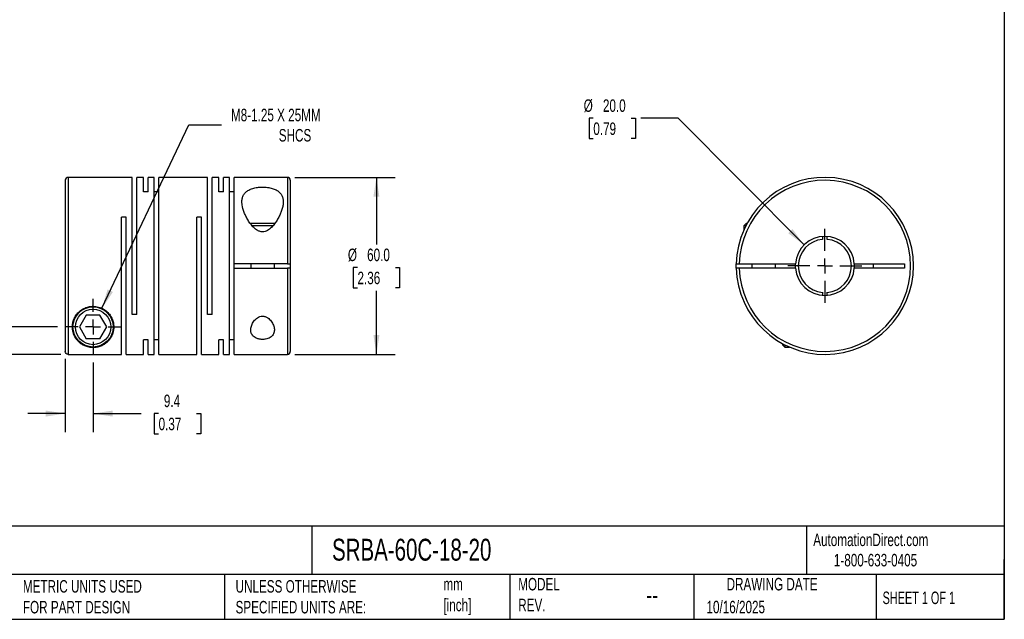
# Model space of a CAD drawing. Header units: millimetres. Extents: x 13 to 546, y 13 to 419.
# Tile 2 of 3: x 213 to 546, y 13 to 216. Entities that reach past the tile are written whole.
import ezdxf

# ---------------------------------------------------------------- set-up
doc = ezdxf.new("R2010")
doc.units = ezdxf.units.MM
doc.header["$LTSCALE"] = 2
doc.linetypes.add('SLD-Center', pattern=[19.05, 15.24, -1.27, 1.27, -1.27])
doc.linetypes.add('SLD-Solid', pattern=[0])
doc.layers.add('CENTER', color=40, linetype='SLD-Center')
doc.layers.add('DIMENSIONS', color=140, linetype='SLD-Solid', lineweight=25)
doc.layers.add('TEXT', color=140, linetype='SLD-Solid', lineweight=25)
doc.styles.add('SLDTEXTSTYLE0', font='TXT', dxfattribs={"width": 0.7})
doc.styles.add('SLDTEXTSTYLE1', font='TXT', dxfattribs={"width": 0.65})
doc.dimstyles.new('SLDDIMSTYLE0', dxfattribs={"dimtxt": 4.316016, "dimasz": 6.604, "dimexe": 0, "dimexo": 0.0625, "dimgap": 1.079004, "dimtad": 0, "dimtih": 1, "dimtoh": 1, "dimdec": 1, "dimrnd": 1e-09, "dimzin": 12, "dimdsep": 46, "dimtxsty": 'SLDTEXTSTYLE0', "dimsah": 1, "dimcen": 0.09, "dimadec": 0, "dimazin": 3, "dimtfac": 1, "dimtdec": 1, "dimtmove": 0, "dimatfit": 0, "dimfxl": 0, "dimfrac": 2, "dimtolj": 1, "dimtzin": 12, "dimarcsym": 0})
doc.dimstyles.new('SLDDIMSTYLE1', dxfattribs={"dimtxt": 4.316016, "dimasz": 6.604, "dimexe": 0, "dimexo": 0.0625, "dimgap": 1.079004, "dimtad": 0, "dimtih": 1, "dimtoh": 1, "dimdec": 1, "dimrnd": 1e-09, "dimzin": 4, "dimdsep": 46, "dimtxsty": 'SLDTEXTSTYLE0', "dimsah": 1, "dimcen": 0.09, "dimadec": 0, "dimazin": 1, "dimtfac": 1, "dimtdec": 1, "dimtofl": 0, "dimtmove": 0, "dimatfit": 3, "dimfxl": 0, "dimfrac": 2, "dimtolj": 1, "dimtzin": 12, "dimarcsym": 0})
doc.dimstyles.new('SLDDIMSTYLE2', dxfattribs={"dimtxt": 4.316016, "dimasz": 6.604, "dimexe": 0, "dimexo": 0.0625, "dimgap": 1.079004, "dimtad": 0, "dimtih": 1, "dimtoh": 1, "dimdec": 1, "dimrnd": 1e-09, "dimzin": 12, "dimdsep": 46, "dimtxsty": 'SLDTEXTSTYLE0', "dimsah": 1, "dimcen": 0, "dimadec": 0, "dimazin": 3, "dimtfac": 1, "dimtdec": 1, "dimtofl": 0, "dimtmove": 0, "dimatfit": 3, "dimfxl": 0, "dimfrac": 2, "dimtolj": 1, "dimtzin": 12, "dimarcsym": 0})
doc.dimstyles.new('SLDDIMSTYLE3', dxfattribs={"dimtxt": 4.316016, "dimasz": 6.604, "dimexe": 0, "dimexo": 0.0625, "dimgap": 1.079004, "dimtad": 0, "dimtih": 1, "dimtoh": 1, "dimdec": 1, "dimrnd": 1e-09, "dimzin": 4, "dimdsep": 46, "dimtxsty": 'SLDTEXTSTYLE0', "dimsah": 1, "dimcen": 0, "dimadec": 0, "dimazin": 1, "dimtfac": 1, "dimtdec": 1, "dimtofl": 0, "dimtmove": 0, "dimatfit": 3, "dimfxl": 0, "dimfrac": 2, "dimtolj": 1, "dimtzin": 12, "dimarcsym": 0})

# ---------------------------------------------------------------- blocks, each defined once
blk = doc.blocks.new('_D')
at = {"layer": 'DIMENSIONS'}
for p, q in [((228.08, 100.94), (228.08, 76.08)), ((237.48, 99.69), (237.48, 76.08)), ((228.08, 82.43), (215.38, 82.43)), ((237.48, 82.43), (253.82, 82.43)), ((259.67, 82.43), (258.22, 82.43)), ((258.22, 82.43), (258.22, 75.57)), ((272.49, 82.43), (273.94, 82.43)), ((273.94, 82.43), (273.94, 75.57)), ((258.22, 75.57), (259.67, 75.57)), ((273.94, 75.57), (272.49, 75.57))]:
    blk.add_line(p, q, dxfattribs=at)
for points in [[(228.08, 82.43), (221.48, 83.44), (221.48, 81.41)], [(237.48, 82.43), (244.09, 81.41), (244.09, 83.44)]]:
    blk.add_solid(points, dxfattribs=at)
at = {"layer": 'DIMENSIONS', "char_height": 4.233, "attachment_point": 1, "style": 'SLDTEXTSTYLE0'}
for s, insert in [('9.4', (261.46, 88.85)), ('0.37', (259.67, 81.02))]:
    blk.add_mtext(s, dxfattribs=dict(at, insert=insert))
blk = doc.blocks.new('_D_1')
at = {"layer": 'DIMENSIONS'}
for p, q in [((174.72, 128.94), (173.27, 128.94)), ((173.27, 128.94), (173.27, 122.08)), ((187.54, 128.94), (188.99, 128.94)), ((188.99, 128.94), (188.99, 122.08)), ((195.33, 128.94), (208.03, 128.94)), ((208.03, 128.94), (208.03, 111.77)), ((173.27, 122.08), (174.72, 122.08)), ((188.99, 122.08), (187.54, 122.08)), ((225.4, 111.77), (201.68, 111.77)), ((226.54, 102.48), (201.68, 102.48)), ((208.03, 102.48), (208.03, 89.78))]:
    blk.add_line(p, q, dxfattribs=at)
for points in [[(208.03, 111.77), (209.04, 118.38), (207.01, 118.38)], [(208.03, 102.48), (207.01, 95.88), (209.04, 95.88)]]:
    blk.add_solid(points, dxfattribs=at)
at = {"layer": 'DIMENSIONS', "char_height": 4.233, "attachment_point": 1, "style": 'SLDTEXTSTYLE0'}
for s, insert in [('9.3', (176.51, 135.36)), ('0.37', (174.72, 127.54))]:
    blk.add_mtext(s, dxfattribs=dict(at, insert=insert))
blk = doc.blocks.new('_D_2')
at = {"layer": 'DIMENSIONS'}
for p, q in [((305.82, 162.47), (339.8, 162.47)), ((333.45, 162.47), (333.45, 139.72)), ((327.03, 131.9), (325.58, 131.9)), ((325.58, 131.9), (325.58, 125.04)), ((339.86, 131.9), (341.31, 131.9)), ((341.31, 131.9), (341.31, 125.04)), ((325.58, 125.04), (327.03, 125.04)), ((333.45, 102.47), (333.45, 124.07)), ((341.31, 125.04), (339.86, 125.04)), ((305.82, 102.47), (339.8, 102.47))]:
    blk.add_line(p, q, dxfattribs=at)
for points in [[(333.45, 162.47), (332.43, 155.87), (334.46, 155.87)], [(333.45, 102.47), (334.46, 109.08), (332.43, 109.08)]]:
    blk.add_solid(points, dxfattribs=at)
at = {"layer": 'DIMENSIONS', "char_height": 4.233, "attachment_point": 1, "style": 'SLDTEXTSTYLE0'}
for s, insert in [('%%c', (323.78, 138.32)), ('60.0', (330.29, 138.32)), ('2.36', (327.03, 130.5))]:
    blk.add_mtext(s, dxfattribs=dict(at, insert=insert))
blk = doc.blocks.new('_D_3')
at = {"layer": 'DIMENSIONS'}
for p, q in [((240.48, 118.1), (269.9, 180.26)), ((269.9, 180.26), (281.01, 180.26))]:
    blk.add_line(p, q, dxfattribs=at)
blk.add_solid([(240.48, 118.1), (244.22, 123.64), (242.39, 124.5)], dxfattribs=at)
at = {"layer": 'DIMENSIONS', "attachment_point": 1, "style": 'SLDTEXTSTYLE0'}
for s, insert, char_height in [('M8-1.25 X 25MM', (284.18, 185.71), 4.2333), ('SHCS', (300.37, 178.85), 4.233)]:
    blk.add_mtext(s, dxfattribs=dict(at, insert=insert, char_height=char_height))
blk = doc.blocks.new('SW_CENTERMARKSYMBOL_0')
at = {"layer": 'CENTER', "color": 0}
for p, q in [((0, 5.08), (0, 9.54)), ((-5.08, 0), (-9.54, 0)), ((0, 0), (-2.54, 0)), ((0, 0), (0, 2.54)), ((0, 0), (0, -2.54)), ((0, 0), (2.54, 0)), ((5.08, 0), (9.54, 0)), ((0, -5.08), (0, -9.54))]:
    blk.add_line(p, q, dxfattribs=at)
blk = doc.blocks.new('_D_4')
at = {"layer": 'DIMENSIONS'}
for p, q in [((406.9, 182.47), (405.46, 182.47)), ((405.46, 182.47), (405.46, 175.61)), ((419.73, 182.47), (421.18, 182.47)), ((421.18, 182.47), (421.18, 175.61)), ((435.69, 182.47), (422.99, 182.47)), ((478.28, 139.57), (435.69, 182.47)), ((405.46, 175.61), (406.9, 175.61)), ((421.18, 175.61), (419.73, 175.61))]:
    blk.add_line(p, q, dxfattribs=at)
blk.add_solid([(478.28, 139.57), (474.35, 144.97), (472.91, 143.54)], dxfattribs=at)
at = {"layer": 'DIMENSIONS', "char_height": 4.233, "attachment_point": 1, "style": 'SLDTEXTSTYLE0'}
for s, insert in [('%%c', (403.65, 188.9)), ('20.0', (410.16, 188.9)), ('0.79', (406.9, 181.07))]:
    blk.add_mtext(s, dxfattribs=dict(at, insert=insert))
blk = doc.blocks.new('SW_CENTERMARKSYMBOL_1')
at = {"layer": 'CENTER', "color": 0}
for p, q in [((0, 5.08), (0, 12.54)), ((-5.08, 0), (-12.54, 0)), ((0, 0), (-2.54, 0)), ((0, 0), (0, 2.54)), ((0, 0), (0, -2.54)), ((0, 0), (2.54, 0)), ((5.08, 0), (12.54, 0)), ((0, -5.08), (0, -12.54))]:
    blk.add_line(p, q, dxfattribs=at)

msp = doc.modelspace()

# ---------------------------------------------------------------- linework, layer by layer
for p, q in [((228.08, 161.47), (228.08, 103.48)), ((250.68, 162.47), (229.08, 162.47)), ((229.08, 162.47), (229.08, 102.48)), ((250.68, 115.97), (250.68, 162.47)), ((254.58, 162.47), (252.28, 162.47)), ((252.28, 115.97), (252.28, 162.47)), ((254.58, 157.53), (254.58, 162.47)), ((258.18, 162.47), (256.18, 162.47)), ((256.18, 157.53), (256.18, 162.47)), ((258.18, 102.47), (258.18, 162.47)), ((276.18, 162.47), (259.78, 162.47)), ((259.78, 102.47), (259.78, 162.47)), ((276.18, 115.97), (276.18, 162.47)), ((280.08, 162.47), (277.78, 162.47)), ((277.78, 115.97), (277.78, 162.47)), ((280.08, 157.53), (280.08, 162.47)), ((283.68, 162.47), (281.68, 162.47)), ((281.68, 157.53), (281.68, 162.47)), ((283.68, 102.47), (283.68, 162.47)), ((303.28, 162.47), (285.28, 162.47)), ((285.28, 133.22), (285.28, 162.47)), ((303.28, 162.47), (303.28, 133.22)), ((304.28, 161.47), (304.28, 133.22)), ((256.18, 157.53), (254.58, 157.53)), ((259.78, 157.53), (258.18, 157.53)), ((281.68, 157.53), (280.08, 157.53)), ((285.28, 157.53), (283.68, 157.53)), ((248.68, 148.97), (247.08, 148.97)), ((247.08, 102.48), (247.08, 148.97)), ((248.68, 102.47), (248.68, 148.97)), ((274.18, 148.97), (272.58, 148.97)), ((272.58, 102.47), (272.58, 148.97)), ((274.18, 102.47), (274.18, 148.97)), ((294.88, 146.87), (290.7, 146.87)), ((299.07, 146.87), (294.88, 146.87)), ((458.63, 146.87), (457.83, 146.07)), ((459.01, 146.87), (458.63, 146.87)), ((294.88, 146.07), (291.35, 146.07)), ((298.43, 146.07), (294.88, 146.07)), ((457.83, 146.07), (457.83, 144.46)), ((458.59, 146.07), (457.83, 146.07)), ((484.58, 142.45), (484.58, 141.44)), ((486.08, 141.44), (486.08, 142.45)), ((303.28, 133.22), (285.28, 133.22)), ((285.28, 131.72), (285.28, 133.22)), ((285.28, 102.47), (285.28, 131.72)), ((285.28, 131.72), (303.28, 131.72)), ((290.88, 133.22), (290.88, 131.72)), ((298.88, 131.72), (298.88, 133.22)), ((303.28, 131.72), (303.28, 102.47)), ((304.28, 133.22), (304.28, 131.72)), ((304.28, 131.72), (304.28, 103.47)), ((456.34, 133.22), (475.36, 133.22)), ((475.36, 131.72), (456.34, 131.72)), ((460.63, 133.22), (460.63, 131.72)), ((468.63, 131.72), (468.63, 133.22)), ((475.33, 132.47), (475.36, 133.22)), ((475.36, 131.72), (475.33, 132.47)), ((495.3, 133.22), (512.33, 133.22)), ((512.33, 131.72), (495.3, 131.72)), ((501.83, 131.72), (501.83, 133.22)), ((512.33, 133.22), (512.33, 131.72)), ((484.58, 123.51), (484.58, 122.5)), ((486.08, 122.5), (486.08, 123.51)), ((235.17, 115.77), (232.87, 111.77)), ((239.79, 115.77), (235.17, 115.77)), ((242.1, 111.77), (239.79, 115.77)), ((252.28, 115.97), (250.68, 115.97)), ((277.78, 115.97), (276.18, 115.97)), ((232.87, 111.77), (235.17, 107.77)), ((239.79, 107.77), (242.1, 111.77)), ((239.79, 107.77), (235.17, 107.77)), ((256.18, 107.42), (254.58, 107.42)), ((254.58, 102.47), (254.58, 107.42)), ((256.18, 102.47), (256.18, 107.42)), ((259.78, 107.42), (258.18, 107.42)), ((281.68, 107.42), (280.08, 107.42)), ((280.08, 102.47), (280.08, 107.42)), ((281.68, 102.47), (281.68, 107.42)), ((285.28, 107.42), (283.68, 107.42)), ((470.93, 106.16), (470.93, 105.77)), ((470.93, 105.77), (471.73, 104.97)), ((471.73, 105.73), (471.73, 104.97)), ((471.73, 104.97), (473.34, 104.97)), ((229.08, 102.48), (247.08, 102.48)), ((248.68, 102.47), (254.58, 102.47)), ((256.18, 102.47), (258.18, 102.47)), ((259.78, 102.47), (272.58, 102.47)), ((274.18, 102.47), (280.08, 102.47)), ((281.68, 102.47), (283.68, 102.47)), ((285.28, 102.47), (303.28, 102.47))]:
    msp.add_line(p, q)
at = {"flags": 128}
msp.add_lwpolyline([(455.34, 131.72), (455.33, 132.47), (455.34, 133.22)], dxfattribs=at)
for radius in [6.8, 6]:
    msp.add_circle((237.48, 111.77), radius)
for centre, radius, start, end in [((229.08, 161.47), 1, 90, 180), ((303.28, 161.47), 1, 0, 90), ((485.33, 132.47), 30, 181.4325, 178.5675), ((485.33, 132.47), 29, 181.482, 178.518), ((485.33, 132.47), 10, 4.3012, 175.6988), ((485.33, 132.47), 9, 94.7802, 265.2198), ((485.33, 132.47), 9, 274.7802, 85.2198), ((485.33, 132.47), 10, 184.3012, 355.6988), ((485.33, 132.47), 10, 355.6988, 4.3012), ((303.28, 103.47), 1, 270, 0)]:
    msp.add_arc(centre, radius, start, end)
for points, knots in [([(294.88, 143.99), (295.18, 143.99), (295.47, 144.04), (296.03, 144.2), (296.29, 144.32), (297.04, 144.74), (297.47, 145.1), (298.26, 145.87), (298.61, 146.28), (299.24, 147.11), (299.53, 147.54), (300.06, 148.41), (300.31, 148.85), (300.75, 149.73), (300.94, 150.17), (301.28, 151.04), (301.43, 151.48), (301.66, 152.33), (301.75, 152.75), (301.87, 153.59), (301.89, 153.99), (301.87, 154.78), (301.82, 155.15), (301.67, 155.7), (301.61, 155.88), (301.47, 156.23), (301.39, 156.4), (301.2, 156.72), (301.09, 156.88), (300.84, 157.18), (300.71, 157.33), (300.41, 157.6), (300.25, 157.73), (299.9, 157.97), (299.71, 158.09), (299.1, 158.41), (298.65, 158.59), (297.9, 158.8), (297.64, 158.87), (297.11, 158.98), (296.84, 159.02), (296.28, 159.09), (296, 159.12), (295.42, 159.16), (294.84, 159.17), (294.27, 159.15), (293.69, 159.11), (293.41, 159.08), (292.58, 158.97), (292.05, 158.86), (291.06, 158.57), (290.62, 158.39), (290.02, 158.07), (289.84, 157.95), (289.49, 157.7), (289.33, 157.57), (288.89, 157.16), (288.65, 156.86), (288.36, 156.37), (288.28, 156.2), (288.14, 155.85), (288.08, 155.67), (287.95, 155.13), (287.9, 154.75), (287.88, 153.96), (287.9, 153.55), (288.08, 152.32), (288.32, 151.47), (288.84, 150.15), (289.03, 149.71), (289.47, 148.83), (289.71, 148.4), (290.24, 147.53), (290.53, 147.1), (291.18, 146.26), (291.53, 145.84), (292.12, 145.27), (292.32, 145.09), (292.76, 144.75), (293, 144.59), (293.37, 144.38), (293.49, 144.32), (293.75, 144.21), (293.89, 144.16), (294.31, 144.04), (294.59, 143.99), (294.88, 143.99)], [0, 0, 0, 0, 0.015625, 0.015625, 0.03125, 0.03125, 0.0625, 0.0625, 0.09375, 0.09375, 0.125, 0.125, 0.15625, 0.15625, 0.1875, 0.1875, 0.21875, 0.21875, 0.25, 0.25, 0.28125, 0.28125, 0.3125, 0.3125, 0.328125, 0.328125, 0.34375, 0.34375, 0.359375, 0.359375, 0.375, 0.375, 0.390625, 0.390625, 0.40625, 0.40625, 0.4375, 0.4375, 0.453125, 0.453125, 0.46875, 0.46875, 0.484375, 0.484375, 0.5, 0.515625, 0.515625, 0.53125, 0.53125, 0.5625, 0.5625, 0.59375, 0.59375, 0.609375, 0.609375, 0.625, 0.625, 0.65625, 0.65625, 0.671875, 0.671875, 0.6875, 0.6875, 0.71875, 0.71875, 0.75, 0.75, 0.8125, 0.8125, 0.84375, 0.84375, 0.875, 0.875, 0.90625, 0.90625, 0.9375, 0.9375, 0.953125, 0.953125, 0.96875, 0.96875, 0.976563, 0.976563, 0.984375, 0.984375, 1, 1, 1, 1]), ([(303.28, 133.22), (303.42, 133.22), (303.55, 133.22), (303.79, 133.22), (303.9, 133.22), (304.18, 133.22), (304.28, 133.22), (304.28, 133.22)], [0, 0, 0, 0, 0.25, 0.25, 0.5, 0.5, 1, 1, 1, 1]), ([(304.28, 131.72), (304.28, 131.72), (304.26, 131.72), (304.16, 131.72), (304.08, 131.72), (303.81, 131.72), (303.55, 131.72), (303.28, 131.72)], [0, 0, 0, 0, 0.25, 0.25, 0.5, 0.5, 1, 1, 1, 1]), ([(455.34, 133.22), (455.34, 133.22), (455.36, 133.22), (455.46, 133.22), (455.54, 133.22), (455.82, 133.22), (456.07, 133.22), (456.34, 133.22)], [0, 0, 0, 0, 0.25, 0.25, 0.5, 0.5, 1, 1, 1, 1]), ([(456.34, 131.72), (456.21, 131.72), (456.08, 131.72), (455.83, 131.72), (455.72, 131.72), (455.45, 131.72), (455.34, 131.72), (455.34, 131.72)], [0, 0, 0, 0, 0.25, 0.25, 0.5, 0.5, 1, 1, 1, 1]), ([(230.48, 111.77), (230.48, 111.56), (230.49, 111.36), (230.53, 110.95), (230.56, 110.75), (230.66, 110.16), (230.76, 109.79), (231.15, 108.7), (231.51, 108.05), (232.19, 107.18), (232.44, 106.91), (233, 106.39), (233.3, 106.15), (233.97, 105.71), (234.33, 105.51), (234.95, 105.25), (235.16, 105.17), (235.62, 105.02), (235.87, 104.96), (236.39, 104.85), (236.66, 104.82), (237.24, 104.77), (237.53, 104.77), (237.96, 104.79), (238.11, 104.8), (238.39, 104.83), (238.52, 104.85), (238.92, 104.92), (239.18, 104.98), (239.65, 105.11), (239.87, 105.19), (240.3, 105.36), (240.5, 105.45), (241.06, 105.74), (241.39, 105.95), (242, 106.42), (242.28, 106.66), (242.8, 107.2), (243.03, 107.49), (243.66, 108.4), (243.99, 109.07), (244.26, 109.99), (244.3, 110.18), (244.38, 110.57), (244.41, 110.76), (244.48, 111.37), (244.5, 111.78), (244.45, 112.62), (244.38, 113.05), (244.16, 113.93), (244, 114.37), (243.58, 115.24), (243.32, 115.67), (242.85, 116.28), (242.68, 116.47), (242.31, 116.85), (242.11, 117.03), (241.48, 117.55), (241.02, 117.84), (239.99, 118.33), (239.46, 118.51), (238.61, 118.69), (238.32, 118.73), (237.75, 118.77), (237.46, 118.78), (236.89, 118.75), (236.6, 118.72), (236.03, 118.63), (235.75, 118.56), (235.21, 118.4), (234.94, 118.3), (234.43, 118.08), (234.18, 117.95), (233.46, 117.53), (233.03, 117.2), (232.46, 116.65), (232.28, 116.46), (231.94, 116.06), (231.79, 115.85), (231.38, 115.23), (231.15, 114.8), (230.8, 113.92), (230.68, 113.48), (230.52, 112.62), (230.48, 112.19), (230.48, 111.77)], [0, 0, 0, 0, 0.015625, 0.015625, 0.03125, 0.03125, 0.0625, 0.0625, 0.125, 0.125, 0.15625, 0.15625, 0.1875, 0.1875, 0.21875, 0.21875, 0.234375, 0.234375, 0.25, 0.25, 0.265625, 0.265625, 0.28125, 0.28125, 0.289063, 0.289063, 0.296875, 0.296875, 0.3125, 0.3125, 0.328125, 0.328125, 0.34375, 0.34375, 0.375, 0.375, 0.40625, 0.40625, 0.4375, 0.4375, 0.5, 0.5, 0.515625, 0.515625, 0.53125, 0.53125, 0.5625, 0.5625, 0.59375, 0.59375, 0.625, 0.625, 0.65625, 0.65625, 0.671875, 0.671875, 0.6875, 0.6875, 0.71875, 0.71875, 0.75, 0.75, 0.765625, 0.765625, 0.78125, 0.78125, 0.796875, 0.796875, 0.8125, 0.8125, 0.828125, 0.828125, 0.84375, 0.84375, 0.875, 0.875, 0.890625, 0.890625, 0.90625, 0.90625, 0.9375, 0.9375, 0.96875, 0.96875, 1, 1, 1, 1]), ([(294.88, 115.45), (294.56, 115.45), (294.24, 115.39), (293.66, 115.19), (293.38, 115.04), (292.89, 114.72), (292.67, 114.53), (292.27, 114.13), (292.1, 113.92), (291.78, 113.5), (291.64, 113.27), (291.4, 112.83), (291.29, 112.6), (291.03, 111.93), (290.92, 111.47), (290.88, 110.81), (290.88, 110.59), (290.93, 110.16), (290.97, 109.95), (291.11, 109.55), (291.2, 109.35), (291.43, 108.98), (291.58, 108.8), (291.92, 108.47), (292.11, 108.33), (292.56, 108.06), (292.81, 107.94), (293.22, 107.8), (293.36, 107.75), (293.65, 107.68), (293.8, 107.65), (294.1, 107.6), (294.26, 107.58), (294.58, 107.56), (294.9, 107.55), (295.21, 107.56), (295.53, 107.58), (295.69, 107.6), (296.14, 107.68), (296.43, 107.75), (296.97, 107.95), (297.22, 108.06), (297.66, 108.33), (297.86, 108.48), (298.2, 108.81), (298.34, 108.98), (298.57, 109.36), (298.66, 109.56), (298.8, 109.96), (298.84, 110.17), (298.89, 110.59), (298.89, 110.82), (298.84, 111.48), (298.74, 111.93), (298.38, 112.84), (298.14, 113.28), (297.67, 113.93), (297.49, 114.14), (297.09, 114.53), (296.87, 114.72), (296.38, 115.05), (296.11, 115.19), (295.67, 115.34), (295.51, 115.38), (295.2, 115.43), (295.05, 115.45), (294.88, 115.45)], [0, 0, 0, 0, 0.03125, 0.03125, 0.0625, 0.0625, 0.09375, 0.09375, 0.125, 0.125, 0.15625, 0.15625, 0.1875, 0.1875, 0.25, 0.25, 0.28125, 0.28125, 0.3125, 0.3125, 0.34375, 0.34375, 0.375, 0.375, 0.40625, 0.40625, 0.4375, 0.4375, 0.453125, 0.453125, 0.46875, 0.46875, 0.484375, 0.484375, 0.5, 0.515625, 0.515625, 0.53125, 0.53125, 0.5625, 0.5625, 0.59375, 0.59375, 0.625, 0.625, 0.65625, 0.65625, 0.6875, 0.6875, 0.71875, 0.71875, 0.75, 0.75, 0.8125, 0.8125, 0.875, 0.875, 0.90625, 0.90625, 0.9375, 0.9375, 0.96875, 0.96875, 0.984375, 0.984375, 1, 1, 1, 1]), ([(229.08, 102.48), (228.95, 102.48), (228.82, 102.51), (228.58, 102.61), (228.47, 102.68), (228.19, 102.96), (228.08, 103.22), (228.08, 103.48)], [0, 0, 0, 0, 0.25, 0.25, 0.5, 0.5, 1, 1, 1, 1])]:
    msp.add_open_spline(points, degree=3, knots=knots)
at = {"layer": 'TEXT'}
for p, q in [((546.1, 419.1), (546.1, 12.7)), ((546.1, 44.25), (12.7, 44.25)), ((311.52, 44.25), (311.52, 27.94)), ((479.15, 44.25), (479.15, 27.94)), ((546.1, 12.7), (546.1, 33.02)), ((546.1, 27.94), (12.7, 27.94)), ((282, 27.94), (282, 12.7)), ((378.6, 27.94), (378.6, 12.7)), ((440.93, 27.94), (440.93, 12.7)), ((502.7, 27.94), (502.7, 12.7)), ((12.7, 12.7), (546.1, 12.7))]:
    msp.add_line(p, q, dxfattribs=at)

# ---------------------------------------------------------------- block references
at = {"layer": 'CENTER'}
for name, p in [('SW_CENTERMARKSYMBOL_1', (485.33, 132.47)), ('SW_CENTERMARKSYMBOL_0', (237.48, 111.77))]:
    msp.add_blockref(name, p, dxfattribs=at)

# ---------------------------------------------------------------- texts
at = {"layer": 'TEXT'}
for s, insert, char_height, attachment_point, style in [('SRBA-60C-18-20', (318.42, 40), 7.4083, 1, 'SLDTEXTSTYLE0'), ('AutomationDirect.com', (481.39, 41.75), 4.2333, 1, 'SLDTEXTSTYLE0'), ('1-800-633-0405', (488.38, 34.87), 4.2333, 1, 'SLDTEXTSTYLE0'), ('MODEL ^JREV.', (381.47, 26.73), 4.2333, 1, 'SLDTEXTSTYLE0'), ('DRAWING DATE', (467.45, 26.73), 4.2333, 2, 'SLDTEXTSTYLE0'), ('METRIC UNITS USED ^JFOR PART DESIGN', (213.71, 25.99), 4.2333, 1, 'SLDTEXTSTYLE0'), ('UNLESS OTHERWISE ^JSPECIFIED UNITS ARE:', (285.74, 25.99), 4.2333, 1, 'SLDTEXTSTYLE0'), ('mm^J[inch]', (356.13, 26.72), 4.233, 1, 'SLDTEXTSTYLE0'), ('--', (424.86, 24.15), 6.35, 1, 'SLDTEXTSTYLE0'), ('SHEET 1 OF 1', (504.88, 22.1), 4.2333, 1, 'SLDTEXTSTYLE1'), ('10/16/2025', (445.23, 18.98), 4.233, 1, 'SLDTEXTSTYLE0')]:
    msp.add_mtext(s, dxfattribs=dict(at, insert=insert, char_height=char_height, attachment_point=attachment_point, style=style))

# ---------------------------------------------------------------- dimensions: what is measured, and where the dimension line sits
at = {"layer": 'DIMENSIONS'}
dim = msp.add_diameter_dim_2p(p1=(492.37, 125.38), p2=(478.28, 139.57), dimstyle='SLDDIMSTYLE3', dxfattribs=at)
dim.commit()
dim.dimension.update_dxf_attribs({"geometry": '_D_4', "text_midpoint": (413.32, 182.47), "dimtype": 163})
dim = msp.add_diameter_dim_2p(p1=(234.49, 105.45), p2=(240.48, 118.1), text='M8-1.25 X 25MM\\PSHCS', dimstyle='SLDDIMSTYLE2', override={"dimpost": '<>'}, dxfattribs=at)
dim.commit()
dim.dimension.update_dxf_attribs({"geometry": '_D_3', "text_midpoint": (308.32, 180.26), "dimtype": 163})
dim = msp.add_linear_dim(base=(333.45, 102.47), p1=(303.28, 162.47), p2=(303.28, 102.47), angle=90, text='%%c<>', dimstyle='SLDDIMSTYLE1', dxfattribs=at)
dim.commit()
dim.dimension.update_dxf_attribs({"geometry": '_D_2', "text_midpoint": (333.45, 131.9), "dimtype": 160})
dim = msp.add_linear_dim(base=(208.03, 111.77), p1=(229.08, 102.48), p2=(227.94, 111.77), angle=90, dimstyle='SLDDIMSTYLE0', dxfattribs=at)
dim.commit()
dim.dimension.update_dxf_attribs({"geometry": '_D_1', "text_midpoint": (208.03, 128.94), "dimtype": 160})
dim = msp.add_linear_dim(base=(228.08, 82.43), p1=(237.48, 102.23), p2=(228.08, 103.48), dimstyle='SLDDIMSTYLE0', dxfattribs=at)
dim.commit()
dim.dimension.update_dxf_attribs({"geometry": '_D', "text_midpoint": (266.08, 82.43), "dimtype": 160})

doc.saveas('drawing.dxf')
